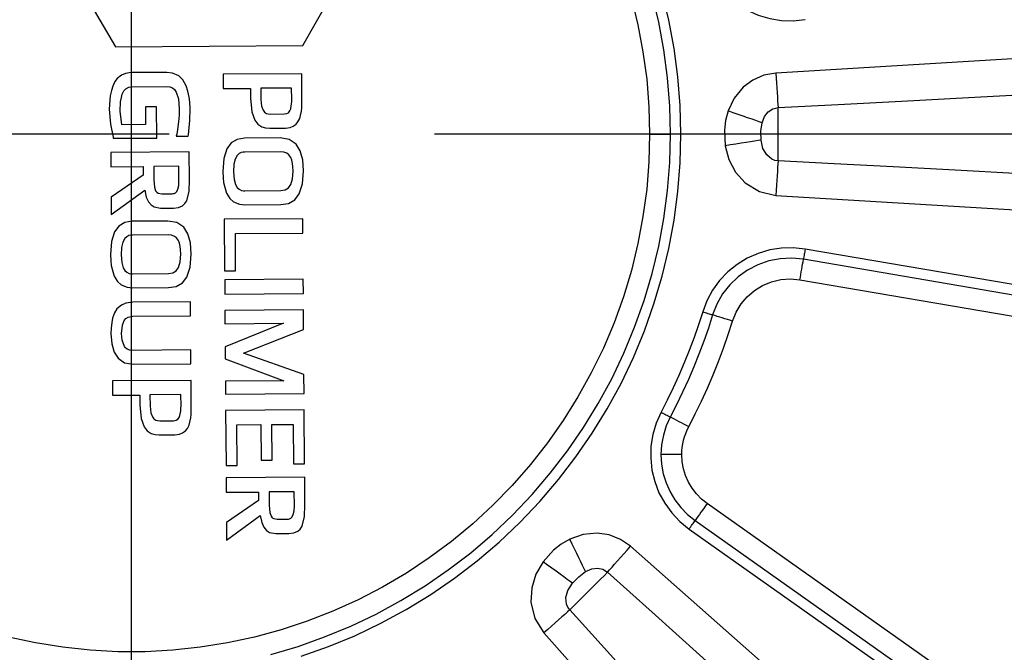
# Model space of a CAD drawing. Header units: millimetres. Extents: x 196 to 1773810, y -221320 to 153872.
# Tile 218 of 256: x 1163918 to 1164154, y -195627 to -195476. Entities that reach past the tile are written whole.
import ezdxf

# ---------------------------------------------------------------- set-up
doc = ezdxf.new("R2010")
doc.units = ezdxf.units.MM
doc.linetypes.add('CENTER', pattern=[50.8, 31.75, -6.35, 6.35, -6.35])
doc.layers.get('Defpoints').update_dxf_attribs({"lineweight": 18})
doc.layers.add('00_Основной', color=163, linetype='Continuous', lineweight=40)
doc.layers.add('ТМ-размеры', color=25, linetype='Continuous', lineweight=20)
doc.styles.add('SFINKS', font='SFINKS.shx', dxfattribs={"width": 0.7, "oblique": 15})
doc.dimstyles.new('кира-50', dxfattribs={"dimtxt": 150, "dimasz": 40, "dimexe": 15, "dimexo": 0, "dimgap": 20, "dimtad": 1, "dimdec": 0, "dimrnd": 5, "dimdsep": 46, "dimtxsty": 'SFINKS', "dimblk1": 'OBLIQUE', "dimblk2": 'OBLIQUE', "dimsah": 1, "dimcen": 2.5, "dimclrd": 252, "dimclre": 252, "dimclrt": 252, "dimadec": 0, "dimazin": 0, "dimtfac": 1, "dimtdec": 0, "dimtofl": 0, "dimtmove": 0, "dimatfit": 3, "dimldrblk": 'OBLIQUE', "dimfxl": 15, "dimtfill": 1, "dimtolj": 1, "dimtzin": 0, "dimlwd": 20, "dimlwe": 20, "dimarcsym": 0})

# ---------------------------------------------------------------- blocks, each defined once
blk = doc.blocks.new('_Oblique')
at = {"color": 0, "linetype": 'ByBlock', "lineweight": -2}
blk.add_line((-0.5, -0.5), (0.5, 0.5), dxfattribs=at)
blk = doc.blocks.new('*D60')
at = {"layer": 'Defpoints', "color": 0, "linetype": 'ByBlock', "lineweight": 50, "transparency": 16777216}
for p in [(1164814.67, -194508.84), (1163074.58, -195856.77), (1164814.67, -195857.67)]:
    blk.add_point(p, dxfattribs=at)
at = {"layer": 'ТМ-размеры', "color": 252, "linetype": 'ByBlock', "lineweight": 20, "transparency": 16777216}
for p, q in [((1163074.58, -195856.77), (1163074.58, -194493.84)), ((1164814.67, -195857.67), (1164814.67, -194493.84)), ((1163074.58, -194508.84), (1164814.67, -194508.84))]:
    blk.add_line(p, q, dxfattribs=at)
at = {"layer": 'ТМ-размеры', "color": 252, "linetype": 'ByBlock', "lineweight": 20, "transparency": 16777216, "xscale": 40, "yscale": 40, "zscale": 40, "rotation": 180}
blk.add_blockref('_Oblique', (1163074.58, -194508.84), dxfattribs=at)
at = {"layer": 'ТМ-размеры', "color": 252, "linetype": 'ByBlock', "lineweight": 20, "transparency": 16777216, "xscale": 40, "yscale": 40, "zscale": 40}
blk.add_blockref('_Oblique', (1164814.67, -194508.84), dxfattribs=at)
at = {"layer": 'ТМ-размеры', "color": 252, "linetype": 'ByBlock', "transparency": 16777216, "insert": (1163944.63, -194413.84), "char_height": 150, "attachment_point": 5, "style": 'SFINKS', "bg_fill": 3, "box_fill_scale": 1.1, "bg_fill_color": 256, "bg_fill_true_color": 13158600, "bg_fill_transparency": 0}
blk.add_mtext('\\A1;1740', dxfattribs=at)
blk = doc.blocks.new('*D61')
at = {"layer": 'Defpoints', "color": 0, "linetype": 'ByBlock', "lineweight": 50, "transparency": 16777216}
for p in [(1163944.68, -194978.27), (1163944.68, -203390.23), (1165379.01, -203390.23)]:
    blk.add_point(p, dxfattribs=at)
at = {"layer": 'ТМ-размеры', "color": 252, "linetype": 'ByBlock', "lineweight": 20, "transparency": 16777216}
for p, q in [((1163944.68, -194978.27), (1165394.01, -194978.27)), ((1165379.01, -194978.27), (1165379.01, -203390.23)), ((1163944.68, -203390.23), (1165394.01, -203390.23))]:
    blk.add_line(p, q, dxfattribs=at)
at = {"layer": 'ТМ-размеры', "color": 252, "linetype": 'ByBlock', "lineweight": 20, "transparency": 16777216, "xscale": 40, "yscale": 40, "zscale": 40}
for p, rotation in [((1165379.01, -194978.27), 90), ((1165379.01, -203390.23), 270)]:
    blk.add_blockref('_Oblique', p, dxfattribs=dict(at, rotation=rotation))
at = {"layer": 'ТМ-размеры', "color": 252, "linetype": 'ByBlock', "transparency": 16777216, "insert": (1165284.01, -199184.25), "char_height": 150, "attachment_point": 5, "rotation": 90, "style": 'SFINKS', "bg_fill": 3, "box_fill_scale": 1.1, "bg_fill_color": 256, "bg_fill_true_color": 13158600, "bg_fill_transparency": 0}
blk.add_mtext('\\A1;8410', dxfattribs=at)

msp = doc.modelspace()

# ---------------------------------------------------------------- linework, layer by layer
at = {"color": 252, "linetype": 'CENTER', "lineweight": 25, "ltscale": 10}
for p, q in [((1163944.68, -203390.23, 0.2), (1163944.68, -194978.28, 0.2)), ((1164334.67, -195503.25, 0.2), (1163554.68, -195503.25, 0.2))]:
    msp.add_line(p, q, dxfattribs=at)
at = {"layer": '00_Основной', "color": 252, "lineweight": 25, "ltscale": 10}
for p, q in [((1163985.69, -195481.97, 0.2), (1164007.8, -195442.98, 0.2)), ((1163934.96, -195472.29, 0.2), (1163940.86, -195482.31, 0.2)), ((1163940.86, -195482.31, 0.2), (1163985.69, -195481.97, 0.2)), ((1163953.11, -195488.44, 0.2), (1163944.57, -195488.51, 0.2)), ((1163985.41, -195488.76, 0.2), (1163966.61, -195488.9, 0.2)), ((1163966.61, -195488.9, 0.2), (1163966.62, -195492.33, 0.2)), ((1163985.45, -195495.02, 0.2), (1163985.41, -195488.76, 0.2)), ((1163944.64, -195491.92, 0.2), (1163953.16, -195491.85, 0.2)), ((1163966.62, -195492.33, 0.2), (1163973.14, -195492.29, 0.2)), ((1163973.14, -195492.29, 0.2), (1163973.16, -195494.62, 0.2)), ((1163983, -195492.19, 0.2), (1163975.59, -195492.23, 0.2)), ((1163975.59, -195492.23, 0.2), (1163975.6, -195494.96, 0.2)), ((1163983.02, -195494.84, 0.2), (1163983, -195492.19, 0.2)), ((1163950.65, -195496.69, 0.2), (1163948.01, -195496.72, 0.2)), ((1163948.01, -195496.72, 0.2), (1163948.04, -195500.94, 0.2)), ((1163950.71, -195504.17, 0.2), (1163950.65, -195496.69, 0.2)), ((1163977.93, -195498.44, 0.2), (1163981.22, -195498.41, 0.2)), ((1163948.04, -195500.94, 0.2), (1163942.39, -195500.98, 0.2)), ((1163955.51, -195503.25, 0.2), (1163955.39, -195503.72, 0.2)), ((1163958.27, -195503.69, 0.2), (1163958.32, -195503.38, 0.2)), ((1163977.82, -195501.81, 0.2), (1163981.57, -195501.78, 0.2)), ((1163940.25, -195503.96, 0.2), (1163940.32, -195504.24, 0.2)), ((1163940.32, -195504.24, 0.2), (1163950.71, -195504.17, 0.2)), ((1163955.39, -195503.72, 0.2), (1163958.27, -195503.69, 0.2)), ((1163980.26, -195504.16, 0.2), (1163971.72, -195504.21, 0.2)), ((1163958.51, -195507.48, 0.2), (1163939.72, -195507.63, 0.2)), ((1163939.72, -195507.63, 0.2), (1163939.74, -195511.07, 0.2)), ((1163958.57, -195514.2, 0.2), (1163958.51, -195507.48, 0.2)), ((1163980.36, -195507.48, 0.2), (1163971.76, -195507.54, 0.2)), ((1163939.74, -195511.07, 0.2), (1163947.45, -195511.01, 0.2)), ((1163947.45, -195511.01, 0.2), (1163947.46, -195513.06, 0.2)), ((1163956.02, -195510.94, 0.2), (1163949.98, -195510.98, 0.2)), ((1163949.98, -195510.98, 0.2), (1163949.99, -195514.15, 0.2)), ((1163956.04, -195514.36, 0.2), (1163956.02, -195510.94, 0.2)), ((1163947.46, -195513.06, 0.2), (1163939.8, -195518.3, 0.2)), ((1163939.83, -195522.52, 0.2), (1163947.86, -195516.64, 0.2)), ((1163951.91, -195517.52, 0.2), (1163954.4, -195517.5, 0.2)), ((1163971.83, -195516.81, 0.2), (1163980.43, -195516.76, 0.2)), ((1163939.8, -195518.3, 0.2), (1163939.83, -195522.52, 0.2)), ((1163951.6, -195520.96, 0.2), (1163954.72, -195520.95, 0.2)), ((1163971.83, -195520.17, 0.2), (1163980.4, -195520.12, 0.2)), ((1163953.37, -195524.05, 0.2), (1163944.82, -195524.12, 0.2)), ((1163985.66, -195523.5, 0.2), (1163966.86, -195523.64, 0.2)), ((1163966.86, -195523.64, 0.2), (1163966.96, -195535.96, 0.2)), ((1163985.69, -195526.94, 0.2), (1163985.66, -195523.5, 0.2)), ((1163969.53, -195527.07, 0.2), (1163985.69, -195526.94, 0.2)), ((1163953.48, -195527.38, 0.2), (1163944.88, -195527.44, 0.2)), ((1163969.59, -195535.95, 0.2), (1163969.53, -195527.07, 0.2)), ((1164284.07, -195561.26, 0.2), (1164105.92, -195530.76, 0.2)), ((1164283.65, -195563.73, 0.2), (1164105.49, -195533.21, 0.2)), ((1163966.96, -195535.96, 0.2), (1163969.59, -195535.95, 0.2)), ((1163944.95, -195536.72, 0.2), (1163953.54, -195536.65, 0.2)), ((1163985.78, -195537.96, 0.2), (1163966.98, -195538.11, 0.2)), ((1163966.98, -195538.11, 0.2), (1163967.01, -195541.55, 0.2)), ((1163985.8, -195541.41, 0.2), (1163985.78, -195537.96, 0.2)), ((1164104.65, -195538.14, 0.2), (1164282.81, -195568.64, 0.2)), ((1163944.95, -195540.07, 0.2), (1163953.52, -195540.01, 0.2)), ((1163958.78, -195543.4, 0.2), (1163944.98, -195543.51, 0.2)), ((1163958.81, -195546.73, 0.2), (1163958.78, -195543.4, 0.2)), ((1163967.01, -195541.55, 0.2), (1163985.8, -195541.41, 0.2)), ((1163985.83, -195545.34, 0.2), (1163967.04, -195545.49, 0.2)), ((1163967.04, -195545.49, 0.2), (1163967.05, -195548.65, 0.2)), ((1163985.86, -195550, 0.2), (1163985.83, -195545.34, 0.2)), ((1163945.02, -195546.84, 0.2), (1163958.81, -195546.73, 0.2)), ((1163967.05, -195548.65, 0.2), (1163981.09, -195548.54, 0.2)), ((1163981.09, -195548.54, 0.2), (1163967.09, -195554.15, 0.2)), ((1163971.45, -195555.69, 0.2), (1163985.86, -195550, 0.2)), ((1163958.86, -195554.93, 0.2), (1163945.09, -195555.03, 0.2)), ((1163958.89, -195558.26, 0.2), (1163958.86, -195554.93, 0.2)), ((1163967.09, -195554.15, 0.2), (1163967.12, -195557.07, 0.2)), ((1163967.12, -195557.07, 0.2), (1163981.15, -195562.29, 0.2)), ((1163985.94, -195560.84, 0.2), (1163971.45, -195555.69, 0.2)), ((1163945.09, -195558.36, 0.2), (1163958.89, -195558.26, 0.2)), ((1163958.92, -195562.21, 0.2), (1163940.12, -195562.35, 0.2)), ((1163940.12, -195562.35, 0.2), (1163940.15, -195565.79, 0.2)), ((1163958.98, -195568.47, 0.2), (1163958.92, -195562.21, 0.2)), ((1163981.15, -195562.29, 0.2), (1163967.16, -195562.39, 0.2)), ((1163967.16, -195562.39, 0.2), (1163967.18, -195565.51, 0.2)), ((1163985.99, -195565.37, 0.2), (1163985.94, -195560.84, 0.2)), ((1163940.15, -195565.79, 0.2), (1163946.66, -195565.75, 0.2)), ((1163946.66, -195565.75, 0.2), (1163946.67, -195568.06, 0.2)), ((1163956.51, -195565.64, 0.2), (1163949.1, -195565.7, 0.2)), ((1163949.1, -195565.7, 0.2), (1163949.13, -195568.42, 0.2)), ((1163956.54, -195568.3, 0.2), (1163956.51, -195565.64, 0.2)), ((1163967.18, -195565.51, 0.2), (1163985.99, -195565.37, 0.2)), ((1163986.02, -195569.29, 0.2), (1163967.2, -195569.43, 0.2)), ((1163967.2, -195569.43, 0.2), (1163967.3, -195582.58, 0.2)), ((1163986.1, -195582.18, 0.2), (1163986.02, -195569.29, 0.2)), ((1163951.46, -195571.89, 0.2), (1163954.73, -195571.88, 0.2)), ((1163969.87, -195572.86, 0.2), (1163975.62, -195572.82, 0.2)), ((1163969.94, -195582.57, 0.2), (1163969.87, -195572.86, 0.2)), ((1163975.62, -195572.82, 0.2), (1163975.67, -195581.33, 0.2)), ((1163978.24, -195572.81, 0.2), (1163983.4, -195572.76, 0.2)), ((1163978.31, -195581.32, 0.2), (1163978.24, -195572.81, 0.2)), ((1163983.4, -195572.76, 0.2), (1163983.48, -195582.19, 0.2)), ((1163951.33, -195575.28, 0.2), (1163955.08, -195575.25, 0.2)), ((1163967.3, -195582.58, 0.2), (1163969.94, -195582.57, 0.2)), ((1163975.67, -195581.33, 0.2), (1163978.31, -195581.32, 0.2)), ((1163983.48, -195582.19, 0.2), (1163986.1, -195582.18, 0.2)), ((1163986.13, -195585.44, 0.2), (1163967.33, -195585.58, 0.2)), ((1163967.33, -195585.58, 0.2), (1163967.36, -195589.02, 0.2)), ((1163986.18, -195592.15, 0.2), (1163986.13, -195585.44, 0.2)), ((1163967.36, -195589.02, 0.2), (1163975.06, -195588.96, 0.2)), ((1163975.06, -195588.96, 0.2), (1163975.08, -195591.01, 0.2)), ((1163983.64, -195588.89, 0.2), (1163977.59, -195588.94, 0.2)), ((1163977.59, -195588.94, 0.2), (1163977.6, -195592.1, 0.2)), ((1163983.66, -195592.31, 0.2), (1163983.64, -195588.89, 0.2)), ((1163975.08, -195591.01, 0.2), (1163967.42, -195596.23, 0.2)), ((1164230.01, -195696.11, 0.2), (1164082.45, -195591.72, 0.2)), ((1163967.44, -195600.46, 0.2), (1163975.47, -195594.59, 0.2)), ((1163967.42, -195596.23, 0.2), (1163967.44, -195600.46, 0.2)), ((1163979.52, -195595.47, 0.2), (1163982.02, -195595.46, 0.2)), ((1164079.57, -195595.78, 0.2), (1164227.13, -195700.19, 0.2)), ((1163979.21, -195598.91, 0.2), (1163982.33, -195598.9, 0.2)), ((1164078.13, -195597.82, 0.2), (1164225.68, -195702.22, 0.2))]:
    msp.add_line(p, q, dxfattribs=at)
at = {"layer": '00_Основной', "color": 252, "lineweight": 25, "ltscale": 10, "elevation": 0.2}
for points in [[(1164081.38, -195460.72), (1164082.39, -195463.39), (1164083.76, -195465.89), (1164085.44, -195468.2), (1164087.4, -195470.28), (1164089.62, -195472.07), (1164092.06, -195473.56), (1164094.67, -195474.72), (1164097.41, -195475.52), (1164100.22, -195475.98), (1164103.07, -195476.06), (1164105.92, -195475.75)], [(1164073.66, -195503.25), (1164073.49, -195496.51), (1164072.95, -195489.78), (1164072.08, -195483.07), (1164070.85, -195476.44), (1164069.27, -195469.86)], [(1164076.16, -195503.25), (1164075.97, -195496.38), (1164075.44, -195489.51), (1164074.55, -195482.69), (1164073.29, -195475.92), (1164071.68, -195469.23)], [(1164064.3, -195470.63), (1164065.87, -195477.05), (1164067.09, -195483.54), (1164067.97, -195490.07), (1164068.49, -195496.66), (1164068.68, -195503.25)], [(1164293.71, -195477.16), (1164184.6, -195483.41), (1164098.89, -195488.6)], [(1164099.41, -195496.86), (1164113.79, -195496.11), (1164128.97, -195495.31), (1164144.99, -195494.46), (1164159.85, -195493.67), (1164171.63, -195493.05), (1164183.85, -195492.39), (1164196.48, -195491.72), (1164207.33, -195491.14), (1164227.46, -195490.06), (1164248.64, -195488.93), (1164270.89, -195487.74), (1164294.23, -195486.49)], [(1163942.26, -195489.13), (1163941.28, -195489.92), (1163940.72, -195490.66)], [(1163944.57, -195488.51), (1163943.2, -195488.7), (1163942.26, -195489.13)], [(1163956.02, -195489.31), (1163954.5, -195488.6), (1163953.11, -195488.44)], [(1163957.76, -195491.68), (1163956.94, -195490.2), (1163956.02, -195489.31)], [(1164098.89, -195488.6), (1164096.04, -195489.13), (1164093.4, -195490.28), (1164091.07, -195492.02), (1164088.93, -195494.62), (1164087.46, -195497.68)], [(1164098.89, -195488.6), (1164098.97, -195489.82), (1164099.04, -195491.02), (1164099.12, -195492.18), (1164099.18, -195493.28), (1164099.26, -195494.3), (1164099.31, -195495.26), (1164099.37, -195496.11), (1164099.41, -195496.86)], [(1163940.72, -195490.66), (1163940.18, -195491.78), (1163939.86, -195492.8)], [(1163958.5, -195494.39), (1163958.16, -195492.91), (1163957.76, -195491.68)], [(1163939.86, -195492.8), (1163939.58, -195494.08), (1163939.45, -195495.04)], [(1163942.04, -195495.46), (1163942.24, -195494.47), (1163942.45, -195493.7)], [(1163942.45, -195493.7), (1163942.86, -195492.88), (1163943.32, -195492.39)], [(1163943.32, -195492.39), (1163944, -195492), (1163944.64, -195491.92)], [(1163953.16, -195491.85), (1163953.86, -195491.92), (1163954.45, -195492.18), (1163954.94, -195492.58), (1163955.36, -195493.15), (1163955.91, -195494.81), (1163956.11, -195497.16)], [(1163939.45, -195495.04), (1163939.38, -195496.24), (1163939.36, -195497.23)], [(1163942.39, -195500.98), (1163941.94, -195497.72), (1163942.04, -195495.46)], [(1163958.72, -195497.08), (1163958.64, -195495.55), (1163958.5, -195494.39)], [(1163973.16, -195494.62), (1163973.5, -195497.92), (1163974.2, -195499.86)], [(1163975.6, -195494.96), (1163975.78, -195496.51), (1163976.18, -195497.52)], [(1163982.77, -195497.17), (1163982.92, -195496.46), (1163982.98, -195496.03)], [(1163982.98, -195496.03), (1163983.01, -195495.42), (1163983.02, -195494.84)], [(1163985.41, -195496.97), (1163985.45, -195495.94), (1163985.45, -195495.02)], [(1163939.36, -195497.23), (1163939.64, -195500.85), (1163940.25, -195503.96)], [(1163956.11, -195497.16), (1163956.06, -195498.71), (1163955.93, -195500.28)], [(1163958.32, -195503.38), (1163958.65, -195499.96), (1163958.72, -195497.08)], [(1163976.18, -195497.52), (1163976.52, -195497.96), (1163976.97, -195498.27), (1163977.41, -195498.4), (1163977.93, -195498.44)], [(1163981.22, -195498.41), (1163981.84, -195498.31), (1163982.22, -195498.1)], [(1163982.22, -195498.1), (1163982.58, -195497.65), (1163982.77, -195497.17)], [(1163984.52, -195500.32), (1163984.93, -195499.53), (1163985.15, -195498.74)], [(1163985.15, -195498.74), (1163985.34, -195497.72), (1163985.41, -195496.97)], [(1164087.46, -195497.68), (1164086.85, -195499.96), (1164086.57, -195502.31), (1164086.75, -195506.02)], [(1164095.6, -195500.5), (1164094.91, -195500.26), (1164094.1, -195499.98), (1164093.18, -195499.66), (1164092.14, -195499.3), (1164091.04, -195498.92), (1164089.89, -195498.52), (1164088.67, -195498.1), (1164087.46, -195497.68)], [(1164095.6, -195500.5), (1164096.18, -195499.02), (1164097.04, -195497.9), (1164098.16, -195497.17), (1164099.41, -195496.86)], [(1164099.41, -195509.66), (1164099.41, -195508.57), (1164099.41, -195507.24), (1164099.41, -195505.72), (1164099.41, -195504.08), (1164099.41, -195502.42), (1164099.41, -195500.8), (1164099.41, -195499.27), (1164099.41, -195497.95), (1164099.41, -195496.86)], [(1163955.93, -195500.28), (1163955.7, -195502.16), (1163955.51, -195503.25)], [(1163974.2, -195499.86), (1163974.92, -195500.81), (1163975.87, -195501.45), (1163976.77, -195501.73), (1163977.82, -195501.81)], [(1163983.36, -195501.35), (1163984.09, -195500.82), (1163984.52, -195500.32)], [(1164095.37, -195504.66), (1164095.32, -195502.5), (1164095.6, -195500.5)], [(1164068.68, -195503.25), (1164068.49, -195509.86), (1164067.97, -195516.43), (1164067.09, -195522.98), (1164065.87, -195529.47), (1164064.3, -195535.88), (1164062.4, -195542.2), (1164060.17, -195548.41), (1164057.6, -195554.49), (1164054.71, -195560.43), (1164051.5, -195566.2), (1164048, -195571.8), (1164044.21, -195577.21), (1164040.13, -195582.4), (1164035.78, -195587.37), (1164031.18, -195592.1), (1164026.33, -195596.57), (1164021.25, -195600.79), (1164015.94, -195604.72), (1164010.46, -195608.38), (1164004.76, -195611.72), (1163998.9, -195614.77), (1163992.89, -195617.5), (1163986.75, -195619.91), (1163980.47, -195621.98), (1163974.1, -195623.72), (1163967.66, -195625.12), (1163961.14, -195626.16), (1163954.58, -195626.86), (1163947.97, -195627.22), (1163941.38, -195627.22), (1163934.77, -195626.86), (1163928.21, -195626.16), (1163921.7, -195625.12), (1163915.25, -195623.72)], [(1163978.06, -195627.85), (1163984.53, -195625.94), (1163990.9, -195623.68), (1163997.13, -195621.1), (1164003.23, -195618.19), (1164009.17, -195614.97), (1164014.93, -195611.44), (1164020.49, -195607.6), (1164025.85, -195603.5), (1164030.99, -195599.11), (1164035.88, -195594.47), (1164040.54, -195589.57), (1164044.91, -195584.43), (1164049.04, -195579.07), (1164052.86, -195573.51), (1164056.39, -195567.76), (1164059.6, -195561.81), (1164062.51, -195555.72), (1164065.09, -195549.48), (1164067.35, -195543.12), (1164069.27, -195536.64), (1164070.85, -195530.08), (1164072.08, -195523.43), (1164072.95, -195516.74), (1164073.49, -195510.01), (1164073.66, -195503.25)], [(1163981.57, -195501.78), (1163982.64, -195501.66), (1163983.36, -195501.35)], [(1163985.31, -195628.3), (1163991.8, -195626), (1163998.15, -195623.37), (1164004.37, -195620.4), (1164010.41, -195617.13), (1164016.28, -195613.53), (1164021.95, -195609.62), (1164027.42, -195605.44), (1164032.65, -195600.97), (1164037.65, -195596.23), (1164042.39, -195591.24), (1164046.86, -195586), (1164051.05, -195580.54), (1164054.95, -195574.87), (1164058.54, -195569), (1164061.83, -195562.94), (1164064.79, -195556.73), (1164067.42, -195550.37), (1164069.72, -195543.89), (1164071.68, -195537.29), (1164073.29, -195530.6), (1164074.55, -195523.83), (1164075.44, -195517), (1164075.97, -195510.14), (1164076.16, -195503.25)], [(1164068.68, -195503.25), (1164069.33, -195503.25), (1164069.98, -195503.25), (1164070.62, -195503.25), (1164071.26, -195503.25), (1164071.88, -195503.25), (1164072.49, -195503.25), (1164073.09, -195503.25), (1164073.66, -195503.25)], [(1164076.16, -195503.25), (1164075.83, -195503.25), (1164075.51, -195503.25), (1164075.18, -195503.25), (1164074.87, -195503.25), (1164074.56, -195503.25), (1164074.25, -195503.25), (1164073.96, -195503.25), (1164073.66, -195503.25)], [(1163971.72, -195504.21), (1163969.94, -195504.51), (1163968.53, -195505.36), (1163967.49, -195506.75), (1163966.74, -195509.1), (1163966.5, -195512.2)], [(1163985.86, -195512.06), (1163985.65, -195509.38), (1163985.04, -195507.24), (1163984.07, -195505.66), (1163982.42, -195504.52), (1163980.26, -195504.16)], [(1164095.37, -195504.66), (1164094.66, -195504.78), (1164093.81, -195504.9), (1164092.82, -195505.06), (1164091.75, -195505.23), (1164090.58, -195505.41), (1164089.34, -195505.61), (1164088.05, -195505.81), (1164086.75, -195506.02)], [(1164099.41, -195509.66), (1164098.66, -195509.53), (1164097.94, -195509.24), (1164096.69, -195508.23), (1164095.81, -195506.71), (1164095.37, -195504.66)], [(1163971.76, -195507.54), (1163971.41, -195507.56), (1163970.94, -195507.66), (1163970.44, -195507.9), (1163969.93, -195508.38), (1163969.48, -195509.21), (1163969.16, -195510.46), (1163969.05, -195512.23)], [(1163981.88, -195507.82), (1163981.12, -195507.54), (1163980.36, -195507.48)], [(1163982.78, -195508.83), (1163982.34, -195508.2), (1163981.88, -195507.82)], [(1164086.75, -195506.02), (1164087.63, -195509.34), (1164089.24, -195512.37), (1164091.52, -195514.91), (1164094.97, -195517), (1164098.89, -195517.9)], [(1163983.24, -195510.28), (1163983.02, -195509.46), (1163982.78, -195508.83)], [(1163983.36, -195512.08), (1163983.32, -195511.01), (1163983.24, -195510.28)], [(1164099.41, -195509.66), (1164099.37, -195510.39), (1164099.31, -195511.25), (1164099.26, -195512.2), (1164099.18, -195513.24), (1164099.12, -195514.34), (1164099.04, -195515.5), (1164098.97, -195516.69), (1164098.89, -195517.9)], [(1164294.23, -195520.03), (1164272.03, -195518.83), (1164250.79, -195517.7), (1164230.55, -195516.62), (1164219.06, -195516), (1164207.9, -195515.4), (1164197.09, -195514.82), (1164184.49, -195514.16), (1164169.98, -195513.38), (1164156.05, -195512.64), (1164141.83, -195511.89), (1164126.97, -195511.1), (1164112.83, -195510.35), (1164099.41, -195509.66)], [(1163966.5, -195512.2), (1163966.58, -195513.72), (1163966.72, -195514.84)], [(1163969.05, -195512.23), (1163969.21, -195514.08), (1163969.58, -195515.34), (1163969.98, -195516.01), (1163970.42, -195516.43), (1163970.97, -195516.72), (1163971.45, -195516.81), (1163971.83, -195516.81)], [(1163980.4, -195520.12), (1163982.26, -195519.82), (1163983.74, -195518.96), (1163984.83, -195517.55), (1163985.62, -195515.18), (1163985.86, -195512.06)], [(1163980.43, -195516.76), (1163981.44, -195516.59), (1163982.23, -195516.11), (1163982.82, -195515.29), (1163983.24, -195513.92), (1163983.36, -195512.08)], [(1163949.99, -195514.15), (1163950.14, -195515.9), (1163950.44, -195516.81)], [(1163954.4, -195517.5), (1163954.63, -195517.49), (1163954.9, -195517.44), (1163955.21, -195517.26), (1163955.52, -195516.94), (1163955.79, -195516.39), (1163955.97, -195515.54), (1163956.04, -195514.36)], [(1163957.89, -195519.23), (1163958.45, -195516.9), (1163958.57, -195514.2)], [(1163966.72, -195514.84), (1163967.06, -195516.24), (1163967.44, -195517.34)], [(1163947.86, -195516.64), (1163948.21, -195518.32), (1163948.75, -195519.45)], [(1163950.44, -195516.81), (1163950.71, -195517.16), (1163951.09, -195517.39), (1163951.91, -195517.52)], [(1163967.44, -195517.34), (1163968.24, -195518.63), (1163969.11, -195519.42)], [(1163948.75, -195519.45), (1163949.37, -195520.18), (1163950.13, -195520.68), (1163951.6, -195520.96)], [(1163954.72, -195520.95), (1163955.93, -195520.81), (1163956.89, -195520.4), (1163957.47, -195519.89), (1163957.89, -195519.23)], [(1163969.11, -195519.42), (1163970.52, -195520.03), (1163971.83, -195520.17)], [(1164098.89, -195517.9), (1164207.98, -195524.48), (1164293.71, -195529.34)], [(1163944.82, -195524.12), (1163943.06, -195524.4), (1163941.65, -195525.25), (1163940.6, -195526.65), (1163939.86, -195528.99), (1163939.62, -195532.1)], [(1163958.98, -195531.96), (1163958.77, -195529.27), (1163958.16, -195527.14), (1163957.18, -195525.56), (1163955.54, -195524.42), (1163953.37, -195524.05)], [(1163944.88, -195527.44), (1163944.53, -195527.47), (1163944.06, -195527.55), (1163943.56, -195527.8), (1163943.05, -195528.27), (1163942.6, -195529.1), (1163942.28, -195530.36), (1163942.17, -195532.12)], [(1163955, -195527.74), (1163954.24, -195527.44), (1163953.48, -195527.38)], [(1163955.89, -195528.74), (1163955.46, -195528.1), (1163955, -195527.74)], [(1163956.35, -195530.19), (1163956.14, -195529.36), (1163955.89, -195528.74)], [(1163956.48, -195532), (1163956.44, -195530.91), (1163956.35, -195530.19)], [(1164105.92, -195530.76), (1164103.07, -195530.46), (1164100.22, -195530.53), (1164097.41, -195530.98), (1164094.67, -195531.8), (1164092.06, -195532.96), (1164089.62, -195534.45), (1164087.4, -195536.24), (1164085.44, -195538.32), (1164083.76, -195540.62), (1164082.39, -195543.13), (1164081.38, -195545.8)], [(1164105.92, -195530.76), (1164105.86, -195531.08), (1164105.8, -195531.4), (1164105.75, -195531.72), (1164105.69, -195532.02), (1164105.64, -195532.34), (1164105.59, -195532.64), (1164105.53, -195532.93), (1164105.49, -195533.21)], [(1163939.62, -195532.1), (1163939.7, -195533.62), (1163939.84, -195534.74)], [(1163942.17, -195532.12), (1163942.33, -195533.97), (1163942.69, -195535.24), (1163943.09, -195535.9), (1163943.54, -195536.33), (1163944.08, -195536.61), (1163944.57, -195536.71), (1163944.95, -195536.72)], [(1163953.52, -195540.01), (1163955.38, -195539.72), (1163956.86, -195538.87), (1163957.95, -195537.46), (1163958.74, -195535.09), (1163958.98, -195531.96)], [(1163953.54, -195536.65), (1163954.56, -195536.48), (1163955.35, -195536), (1163955.94, -195535.2), (1163956.35, -195533.82), (1163956.48, -195532)], [(1164105.49, -195533.21), (1164102.73, -195532.94), (1164099.95, -195533.07), (1164097.21, -195533.59), (1164094.58, -195534.51), (1164092.12, -195535.79), (1164089.86, -195537.4), (1164087.86, -195539.34), (1164086.15, -195541.52), (1164084.78, -195543.95), (1164083.76, -195546.53)], [(1164104.65, -195538.14), (1164104.76, -195537.48), (1164104.87, -195536.85), (1164104.97, -195536.22), (1164105.08, -195535.6), (1164105.18, -195534.98), (1164105.3, -195534.37), (1164105.4, -195533.79), (1164105.49, -195533.21)], [(1163939.84, -195534.74), (1163940.17, -195536.13), (1163940.56, -195537.23)], [(1163940.56, -195537.23), (1163941.35, -195538.54), (1163942.23, -195539.32)], [(1164088.52, -195548.01), (1164089.38, -195545.88), (1164090.55, -195543.92), (1164092.03, -195542.17), (1164093.77, -195540.68), (1164095.73, -195539.48), (1164097.84, -195538.62), (1164100.08, -195538.09), (1164102.36, -195537.92), (1164104.65, -195538.14)], [(1163942.23, -195539.32), (1163943.64, -195539.93), (1163944.95, -195540.07)], [(1163944.98, -195543.51), (1163943.33, -195543.72), (1163942.26, -195544.19)], [(1163942.26, -195544.19), (1163941.18, -195545.12), (1163940.6, -195546.06)], [(1164081.38, -195545.8), (1164080.37, -195548.89), (1164079.3, -195551.96), (1164078.16, -195555.03), (1164076.95, -195558.04), (1164075.66, -195561.04), (1164074.31, -195564), (1164072.9, -195566.94), (1164071.42, -195569.84)], [(1164081.38, -195545.8), (1164081.69, -195545.9), (1164082, -195545.98), (1164082.31, -195546.08), (1164082.6, -195546.18), (1164082.9, -195546.26), (1164083.2, -195546.36), (1164083.48, -195546.45), (1164083.76, -195546.53)], [(1163940.6, -195546.06), (1163940.15, -195547.35), (1163939.93, -195548.36)], [(1163942.31, -195550.99), (1163942.5, -195549.02), (1163942.9, -195547.86)], [(1163942.9, -195547.86), (1163943.3, -195547.36), (1163943.85, -195547.04), (1163945.02, -195546.84)], [(1164083.76, -195546.53), (1164082.73, -195549.69), (1164081.64, -195552.81), (1164080.48, -195555.92), (1164079.25, -195558.99), (1164077.95, -195562.04), (1164076.56, -195565.06), (1164075.13, -195568.05), (1164073.62, -195571)], [(1164078.03, -195573.33), (1164079.6, -195570.27), (1164081.1, -195567.18), (1164082.51, -195564.06), (1164083.86, -195560.91), (1164085.13, -195557.72), (1164086.33, -195554.52), (1164087.46, -195551.27), (1164088.52, -195548.01)], [(1164088.52, -195548.01), (1164087.9, -195547.81), (1164087.28, -195547.63), (1164086.67, -195547.44), (1164086.06, -195547.25), (1164085.45, -195547.07), (1164084.88, -195546.88), (1164084.31, -195546.7), (1164083.76, -195546.53)], [(1163939.93, -195548.36), (1163939.79, -195549.74), (1163939.76, -195550.96)], [(1163939.76, -195550.96), (1163939.97, -195553.46), (1163940.54, -195555.46), (1163941.46, -195556.93), (1163943.03, -195558), (1163945.09, -195558.36)], [(1163942.96, -195554.07), (1163942.44, -195552.58), (1163942.31, -195550.99)], [(1163945.09, -195555.03), (1163944.29, -195554.96), (1163943.65, -195554.73), (1163943.26, -195554.45), (1163942.96, -195554.07)], [(1163946.67, -195568.06), (1163947.02, -195571.38), (1163947.73, -195573.32)], [(1163949.13, -195568.42), (1163949.31, -195569.97), (1163949.69, -195570.97)], [(1163956.49, -195569.49), (1163956.52, -195568.88), (1163956.54, -195568.3)], [(1163958.94, -195570.42), (1163958.96, -195569.4), (1163958.98, -195568.47)], [(1163949.69, -195570.97), (1163950.03, -195571.42), (1163950.49, -195571.72), (1163950.93, -195571.86), (1163951.46, -195571.89)], [(1163954.73, -195571.88), (1163955.35, -195571.78), (1163955.73, -195571.55)], [(1163955.73, -195571.55), (1163956.1, -195571.11), (1163956.28, -195570.63)], [(1163956.28, -195570.63), (1163956.44, -195569.93), (1163956.49, -195569.49)], [(1163958.67, -195572.2), (1163958.85, -195571.18), (1163958.94, -195570.42)], [(1164071.42, -195569.84), (1164070.26, -195572.45), (1164069.44, -195575.19), (1164069, -195578), (1164068.93, -195580.86), (1164069.23, -195583.7), (1164069.89, -195586.46), (1164070.91, -195589.13), (1164072.28, -195591.64), (1164073.96, -195593.96), (1164075.92, -195596.02), (1164078.13, -195597.82)], [(1164073.62, -195571), (1164073.11, -195572.06), (1164072.66, -195573.13), (1164072.28, -195574.23), (1164071.96, -195575.36), (1164071.72, -195576.5), (1164071.54, -195577.66), (1164071.44, -195578.83), (1164071.4, -195580)], [(1164071.42, -195569.84), (1164071.69, -195570), (1164071.99, -195570.14), (1164072.28, -195570.3), (1164072.56, -195570.44), (1164072.84, -195570.59), (1164073.11, -195570.73), (1164073.36, -195570.87), (1164073.62, -195571)], [(1164078.03, -195573.33), (1164077.47, -195573.02), (1164076.89, -195572.72), (1164076.31, -195572.41), (1164075.75, -195572.12), (1164075.2, -195571.83), (1164074.66, -195571.55), (1164074.14, -195571.27), (1164073.62, -195571)], [(1163947.73, -195573.32), (1163948.44, -195574.27), (1163949.4, -195574.91), (1163950.3, -195575.19), (1163951.33, -195575.28)], [(1163956.88, -195574.82), (1163957.61, -195574.29), (1163958.05, -195573.78)], [(1163958.05, -195573.78), (1163958.44, -195572.98), (1163958.67, -195572.2)], [(1164076.4, -195580), (1164076.42, -195579.13), (1164076.5, -195578.27), (1164076.62, -195577.41), (1164076.8, -195576.56), (1164077.04, -195575.73), (1164077.33, -195574.91), (1164077.65, -195574.1), (1164078.03, -195573.33)], [(1163955.08, -195575.25), (1163956.17, -195575.11), (1163956.88, -195574.82)], [(1164071.4, -195580), (1164071.54, -195582.3), (1164071.95, -195584.58), (1164072.63, -195586.78), (1164073.57, -195588.88), (1164074.74, -195590.87), (1164076.16, -195592.69), (1164077.78, -195594.34), (1164079.57, -195595.78)], [(1164076.4, -195580), (1164075.73, -195580), (1164075.08, -195580), (1164074.45, -195580), (1164073.81, -195580), (1164073.18, -195580), (1164072.57, -195580), (1164071.98, -195580), (1164071.4, -195580)], [(1164082.45, -195591.72), (1164081.12, -195590.64), (1164079.92, -195589.42), (1164078.88, -195588.06), (1164078, -195586.59), (1164077.3, -195585.03), (1164076.8, -195583.39), (1164076.5, -195581.71), (1164076.4, -195580)], [(1163977.6, -195592.1), (1163977.76, -195593.84), (1163978.07, -195594.78)], [(1163982.02, -195595.46), (1163982.25, -195595.44), (1163982.52, -195595.38), (1163982.82, -195595.22), (1163983.14, -195594.89), (1163983.4, -195594.34), (1163983.6, -195593.49), (1163983.66, -195592.31)], [(1163985.51, -195597.18), (1163986.07, -195594.85), (1163986.18, -195592.15)], [(1164082.45, -195591.72), (1164082.08, -195592.25), (1164081.7, -195592.77), (1164081.34, -195593.3), (1164080.97, -195593.82), (1164080.6, -195594.32), (1164080.25, -195594.83), (1164079.91, -195595.31), (1164079.57, -195595.78)], [(1163975.47, -195594.59), (1163975.83, -195596.27), (1163976.38, -195597.4)], [(1163978.07, -195594.78), (1163978.32, -195595.12), (1163978.7, -195595.34), (1163979.52, -195595.47)], [(1163976.38, -195597.4), (1163976.98, -195598.14), (1163977.74, -195598.63), (1163979.21, -195598.91)], [(1163982.33, -195598.9), (1163983.54, -195598.76), (1163984.5, -195598.35), (1163985.08, -195597.84), (1163985.51, -195597.18)], [(1164078.13, -195597.82), (1164078.32, -195597.56), (1164078.51, -195597.29), (1164078.7, -195597.02), (1164078.88, -195596.77), (1164079.06, -195596.51), (1164079.23, -195596.26), (1164079.4, -195596.02), (1164079.57, -195595.78)], [(1164064.08, -195601.94), (1164061.69, -195600.3), (1164059.01, -195599.25), (1164056.15, -195598.83), (1164052.79, -195599.15), (1164049.58, -195600.27)], [(1164049.58, -195600.27), (1164047.54, -195601.45), (1164045.68, -195602.92), (1164043.19, -195605.67)], [(1164053.34, -195608.03), (1164053.03, -195607.38), (1164052.65, -195606.6), (1164052.22, -195605.71), (1164051.74, -195604.74), (1164051.24, -195603.7), (1164050.7, -195602.58), (1164050.15, -195601.44), (1164049.58, -195600.27)], [(1164058.62, -195608.16), (1164059.11, -195607.59), (1164059.68, -195606.96), (1164060.31, -195606.23), (1164060.99, -195605.46), (1164061.72, -195604.63), (1164062.48, -195603.75), (1164063.27, -195602.86), (1164064.08, -195601.94)], [(1164209.93, -195731.6), (1164128.37, -195658.87), (1164064.08, -195601.94)], [(1164043.19, -195605.67), (1164041.47, -195608.64), (1164040.46, -195611.91), (1164040.28, -195615.34), (1164041.23, -195619.24), (1164043.36, -195622.66)], [(1164050.24, -195610.81), (1164049.65, -195610.38), (1164048.95, -195609.88), (1164048.16, -195609.3), (1164047.27, -195608.65), (1164046.31, -195607.94), (1164045.31, -195607.21), (1164044.26, -195606.45), (1164043.19, -195605.67)], [(1164049.57, -195617.2), (1164050.33, -195616.44), (1164051.28, -195615.49), (1164052.35, -195614.42), (1164053.51, -195613.26), (1164054.68, -195612.08), (1164055.84, -195610.94), (1164056.91, -195609.86), (1164057.85, -195608.92), (1164058.62, -195608.16)], [(1164050.24, -195610.81), (1164051.73, -195609.24), (1164053.34, -195608.03)], [(1164053.34, -195608.03), (1164054.81, -195607.39), (1164056.2, -195607.21), (1164057.5, -195607.48), (1164058.62, -195608.16)], [(1164058.62, -195608.16), (1164069.31, -195617.78), (1164080.61, -195627.95), (1164092.54, -195638.68), (1164103.6, -195648.62), (1164112.38, -195656.53), (1164121.48, -195664.7), (1164130.88, -195673.15), (1164138.96, -195680.42), (1164153.95, -195693.88), (1164169.74, -195708.06), (1164186.32, -195722.96), (1164203.71, -195738.57)], [(1164049.57, -195617.2), (1164049.13, -195616.56), (1164048.82, -195615.86), (1164048.64, -195614.26), (1164049.1, -195612.57), (1164050.24, -195610.81)], [(1164049.57, -195617.2), (1164049.01, -195617.69), (1164048.37, -195618.26), (1164047.65, -195618.88), (1164046.88, -195619.57), (1164046.04, -195620.3), (1164045.17, -195621.07), (1164044.28, -195621.86), (1164043.36, -195622.66)], [(1164179.98, -195762.28), (1164165.13, -195745.75), (1164150.93, -195729.93), (1164137.37, -195714.84), (1164129.68, -195706.28), (1164122.22, -195697.97), (1164114.98, -195689.92), (1164106.55, -195680.54), (1164096.83, -195669.73), (1164087.52, -195659.36), (1164077.98, -195648.77), (1164068.03, -195637.7), (1164058.56, -195627.18), (1164049.57, -195617.2)], [(1164043.36, -195622.66), (1164115.86, -195704.44), (1164173.03, -195768.51)]]:
    msp.add_lwpolyline(points, dxfattribs=at)

# ---------------------------------------------------------------- next in the draw order: dimensions: what is measured, and where the dimension line sits
at = {"layer": 'ТМ-размеры', "color": 3, "linetype": 'ByBlock'}
dim = msp.add_linear_dim(base=(1164814.67, -194508.84, 0.2), p1=(1163074.58, -195856.77, 0.2), p2=(1164814.67, -195857.67, 0.2), dimstyle='кира-50', dxfattribs=at)
dim.commit()
dim.dimension.update_dxf_attribs({"geometry": '*D60', "text_midpoint": (1163944.63, -194508.84, 0.2), "dimtype": 160})

# ---------------------------------------------------------------- next in the draw order: dimensions: what is measured, and where the dimension line sits
dim = msp.add_linear_dim(base=(1165379.01, -203390.23, 0.2), p1=(1163944.68, -194978.27, 0.2), p2=(1163944.68, -203390.23, 0.2), angle=90, dimstyle='кира-50', dxfattribs=at)
dim.commit()
dim.dimension.update_dxf_attribs({"geometry": '*D61', "text_midpoint": (1165284.01, -199184.25, 0.2)})

doc.saveas('drawing.dxf')
